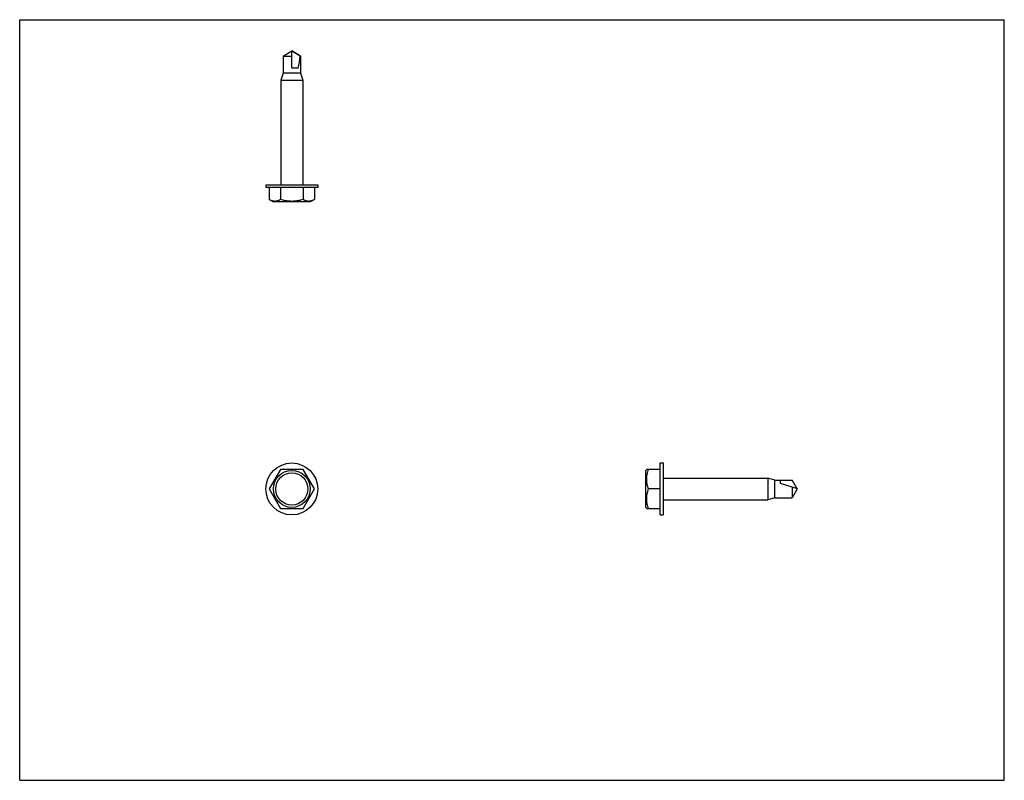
# Model space of a CAD drawing. Header units: inches. Extents: x 0 to 11, y 0 to 8.5.
import ezdxf

# ---------------------------------------------------------------- set-up
doc = ezdxf.new("R2010")
doc.units = ezdxf.units.IN
doc.header["$LTSCALE"] = 0.605
doc.header["$MEASUREMENT"] = 0
doc.layers.get('0').update_dxf_attribs({"linetype": 'CONTINUOUS'})

msp = doc.modelspace()

# ---------------------------------------------------------------- linework, layer by layer
at = {"color": 7, "linetype": 'CONTINUOUS'}
for p, q in [((0, 0), (0, 8.5)), ((0, 8.5), (11, 8.5)), ((11, 0), (11, 8.5)), ((2.943, 8.094), (3.04, 8.153)), ((3.138, 8.094), (3.04, 8.153)), ((3.04, 7.963), (3.04, 8.15)), ((2.943, 8.094), (2.943, 7.903)), ((2.943, 8.094), (3.04, 8.094)), ((3.135, 8.094), (3.138, 8.094)), ((3.138, 8.094), (3.138, 7.903)), ((3.04, 7.963), (3.113, 7.963)), ((2.943, 7.903), (2.919, 7.823)), ((2.919, 7.823), (2.919, 6.654)), ((2.919, 7.823), (3.162, 7.823)), ((3.138, 7.903), (2.943, 7.903)), ((3.138, 7.903), (3.162, 7.823)), ((3.162, 7.823), (3.162, 6.654)), ((2.75, 6.654), (3.33, 6.654)), ((2.75, 6.654), (2.75, 6.623)), ((3.33, 6.623), (2.75, 6.623)), ((2.788, 6.623), (2.788, 6.49)), ((2.914, 6.623), (2.914, 6.49)), ((3.166, 6.623), (3.166, 6.49)), ((3.293, 6.623), (3.293, 6.49)), ((3.33, 6.654), (3.33, 6.623)), ((2.788, 6.49), (2.834, 6.463)), ((3.246, 6.463), (2.834, 6.463)), ((3.293, 6.49), (3.246, 6.463)), ((7.157, 2.966), (7.157, 3.546)), ((7.157, 3.546), (7.188, 3.546)), ((7.188, 3.546), (7.188, 2.966)), ((2.914, 3.474), (2.788, 3.256)), ((3.166, 3.474), (2.914, 3.474)), ((3.293, 3.256), (3.166, 3.474)), ((6.997, 3.461), (7.005, 3.475)), ((6.997, 3.05), (6.997, 3.461)), ((7.157, 3.474), (7.005, 3.474)), ((7.188, 3.377), (8.357, 3.377)), ((8.437, 3.353), (8.357, 3.377)), ((8.357, 3.377), (8.357, 3.134)), ((8.437, 3.353), (8.629, 3.353)), ((8.437, 3.158), (8.437, 3.353)), ((8.497, 3.353), (8.497, 3.321)), ((8.497, 3.321), (8.684, 3.261)), ((8.687, 3.256), (8.629, 3.353)), ((2.788, 3.256), (2.914, 3.037)), ((3.166, 3.037), (3.293, 3.256)), ((7.157, 3.256), (7.024, 3.256)), ((8.629, 3.278), (8.629, 3.158)), ((8.687, 3.256), (8.629, 3.158)), ((7.188, 3.134), (8.357, 3.134)), ((8.437, 3.158), (8.357, 3.134)), ((8.437, 3.158), (8.629, 3.158)), ((2.914, 3.037), (3.166, 3.037)), ((6.997, 3.05), (7.005, 3.036)), ((7.005, 3.037), (7.157, 3.037)), ((7.157, 2.966), (7.188, 2.966)), ((0, 0), (11, 0))]:
    msp.add_line(p, q, dxfattribs=at)
for radius in [0.29, 0.206, 0.18]:
    msp.add_circle((3.04, 3.256), radius, dxfattribs=at)
msp.add_ellipse((3.04, 8.165), major_axis=(0, 0.304), ratio=0.320863, start_param=-2.300524, end_param=-1.807181, dxfattribs=at)
for points, knots in [([(3.04, 8.15), (3.04, 8.15), (3.041, 8.15), (3.042, 8.149), (3.043, 8.149), (3.044, 8.149), (3.045, 8.148), (3.047, 8.147), (3.048, 8.147), (3.05, 8.146), (3.051, 8.145), (3.053, 8.144), (3.056, 8.142), (3.059, 8.141), (3.062, 8.139), (3.065, 8.136), (3.07, 8.133), (3.076, 8.13), (3.082, 8.126), (3.088, 8.123), (3.094, 8.119), (3.1, 8.116), (3.106, 8.112), (3.113, 8.107), (3.123, 8.101), (3.131, 8.096), (3.135, 8.094)], [0, 0, 0, 0, 0.007919, 0.015835, 0.023726, 0.031601, 0.047304, 0.062976, 0.07863, 0.094273, 0.109909, 0.125539, 0.156791, 0.188035, 0.219275, 0.250511, 0.312978, 0.37544, 0.4379, 0.500358, 0.562815, 0.625271, 0.687727, 0.750182, 0.875091, 1, 1, 1, 1]), ([(2.914, 6.49), (2.911, 6.488), (2.906, 6.485), (2.898, 6.482), (2.891, 6.478), (2.883, 6.475), (2.875, 6.473), (2.867, 6.471), (2.859, 6.47), (2.851, 6.47), (2.843, 6.47), (2.835, 6.471), (2.827, 6.473), (2.819, 6.475), (2.811, 6.478), (2.803, 6.482), (2.795, 6.485), (2.79, 6.488), (2.788, 6.49)], [0, 0, 0, 0, 0.065932, 0.130776, 0.194518, 0.257189, 0.318883, 0.379759, 0.44004, 0.500008, 0.559976, 0.620259, 0.68114, 0.742834, 0.8055, 0.869233, 0.93407, 1, 1, 1, 1]), ([(3.166, 6.49), (3.156, 6.487), (3.141, 6.483), (3.12, 6.478), (3.104, 6.475), (3.088, 6.473), (3.072, 6.471), (3.056, 6.47), (3.04, 6.47), (3.024, 6.47), (3.008, 6.471), (2.992, 6.473), (2.976, 6.475), (2.96, 6.478), (2.94, 6.483), (2.924, 6.487), (2.914, 6.49)], [0, 0, 0, 0, 0.124979, 0.18748, 0.24998, 0.312482, 0.374988, 0.437492, 0.5, 0.562508, 0.625012, 0.687518, 0.75002, 0.81252, 0.875021, 1, 1, 1, 1]), ([(3.293, 6.49), (3.29, 6.488), (3.285, 6.485), (3.277, 6.482), (3.269, 6.478), (3.262, 6.475), (3.254, 6.473), (3.246, 6.471), (3.238, 6.47), (3.23, 6.47), (3.222, 6.47), (3.214, 6.471), (3.206, 6.473), (3.198, 6.475), (3.19, 6.478), (3.182, 6.482), (3.174, 6.485), (3.169, 6.488), (3.166, 6.49)], [0, 0, 0, 0, 0.065932, 0.130776, 0.194518, 0.257189, 0.318883, 0.379759, 0.44004, 0.500008, 0.559976, 0.620259, 0.68114, 0.742834, 0.8055, 0.869233, 0.93407, 1, 1, 1, 1]), ([(7.024, 3.256), (7.021, 3.264), (7.017, 3.278), (7.013, 3.296), (7.01, 3.31), (7.008, 3.323), (7.006, 3.337), (7.005, 3.351), (7.005, 3.365), (7.005, 3.379), (7.006, 3.393), (7.008, 3.407), (7.011, 3.425), (7.016, 3.448), (7.021, 3.465), (7.024, 3.474)], [0, 0, 0, 0, 0.12568, 0.188329, 0.250848, 0.313252, 0.375564, 0.437805, 0.500013, 0.56222, 0.624461, 0.686773, 0.749177, 0.874321, 1, 1, 1, 1]), ([(7.024, 3.037), (7.021, 3.046), (7.017, 3.059), (7.013, 3.077), (7.01, 3.091), (7.008, 3.105), (7.006, 3.118), (7.005, 3.132), (7.005, 3.146), (7.005, 3.16), (7.006, 3.174), (7.008, 3.188), (7.011, 3.206), (7.016, 3.229), (7.021, 3.247), (7.024, 3.256)], [0, 0, 0, 0, 0.12568, 0.188329, 0.250848, 0.313252, 0.375564, 0.437805, 0.500013, 0.56222, 0.624461, 0.686773, 0.749177, 0.874321, 1, 1, 1, 1])]:
    msp.add_open_spline(points, degree=3, knots=knots, dxfattribs=at)

doc.saveas('drawing.dxf')
